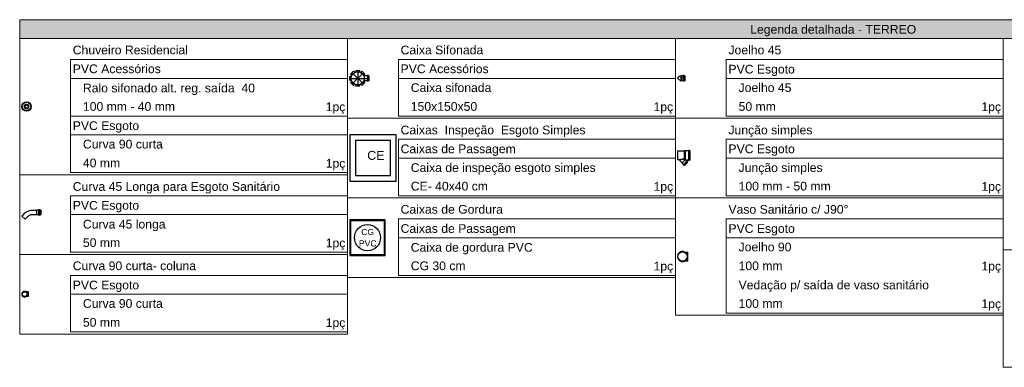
# Model space of a CAD drawing. Header units: millimetres. Extents: x -16331 to -10174, y -4135 to -3584.
# Tile 252 of 256: x -10374.57 to -10356.51, y -3895.38 to -3889. Entities that reach past the tile are written whole.
import ezdxf

# ---------------------------------------------------------------- set-up
doc = ezdxf.new("R2010")
doc.units = ezdxf.units.MM
doc.linetypes.add('DASHDOT', pattern=[2.54, 1.27, -0.635, 0, -0.635])
doc.linetypes.add('DASHED', pattern=[1.905, 1.27, -0.635])
doc.layers.add('DI-Hachuras Tabelas', color=251, linetype='Continuous', lineweight=0)
doc.layers.add('DI-Tabelas', color=7, linetype='Continuous', lineweight=5)
doc.layers.add('Simbolos', color=7, linetype='Continuous')
doc.layers.add('Simbolos_int', color=8, linetype='Continuous')
doc.styles.add('Arial', font='arial.ttf', dxfattribs={"height": 100})

msp = doc.modelspace()

# ---------------------------------------------------------------- hatches: boundary and pattern name
at = {"layer": 'DI-Hachuras Tabelas', "linetype": 'Continuous'}
msp.add_hatch(color=253, dxfattribs=at).paths.add_polyline_path([(-10374.5689, -3888.9966), (-10338.4932, -3888.9966), (-10338.4932, -3889.3422), (-10374.5689, -3889.3422)])

# ---------------------------------------------------------------- linework, layer by layer
at = {"layer": 'DI-Hachuras Tabelas'}
msp.add_lwpolyline([(-10368.5563, -3888.9966), (-10338.4932, -3888.9966), (-10338.4932, -3889.3422), (-10374.5689, -3889.3422), (-10374.5689, -3888.9966)], dxfattribs=at)
at = {"layer": 'DI-Tabelas'}
for p, q in [((-10374.5689, -3889.3422), (-10374.5689, -3888.9966)), ((-10374.5689, -3888.9966), (-10338.4932, -3888.9966)), ((-10338.4932, -3889.3422), (-10374.5689, -3889.3422)), ((-10374.5689, -3891.8414), (-10374.5689, -3889.3422)), ((-10368.5563, -3890.8046), (-10368.5563, -3889.3422)), ((-10368.5563, -3889.3422), (-10368.5563, -3891.8414)), ((-10362.5437, -3889.3422), (-10362.5437, -3890.8046)), ((-10362.5437, -3890.8046), (-10362.5437, -3889.3422)), ((-10356.5311, -3889.3422), (-10356.5311, -3890.8046)), ((-10356.5311, -3893.2238), (-10356.5311, -3889.3422)), ((-10368.5563, -3889.7278), (-10373.6356, -3889.7278)), ((-10373.6356, -3890.0734), (-10373.6356, -3889.7278)), ((-10368.5563, -3889.7278), (-10368.5563, -3890.0734)), ((-10362.5437, -3889.7278), (-10367.623, -3889.7278)), ((-10367.623, -3890.0734), (-10367.623, -3889.7278)), ((-10362.5437, -3889.7278), (-10362.5437, -3890.0734)), ((-10356.5311, -3889.7278), (-10361.6103, -3889.7278)), ((-10361.6103, -3890.0734), (-10361.6103, -3889.7278)), ((-10356.5311, -3889.7278), (-10356.5311, -3890.0734)), ((-10368.5563, -3890.0734), (-10373.6356, -3890.0734)), ((-10373.6356, -3890.419), (-10373.6356, -3890.0734)), ((-10368.5563, -3890.0734), (-10368.5563, -3890.419)), ((-10362.5437, -3890.0734), (-10367.623, -3890.0734)), ((-10367.623, -3890.419), (-10367.623, -3890.0734)), ((-10362.5437, -3890.0734), (-10362.5437, -3890.419)), ((-10356.5311, -3890.0734), (-10361.6103, -3890.0734)), ((-10361.6103, -3890.419), (-10361.6103, -3890.0734)), ((-10356.5311, -3890.0734), (-10356.5311, -3890.419)), ((-10373.6356, -3890.7646), (-10373.6356, -3890.419)), ((-10368.5563, -3890.419), (-10368.5563, -3890.7646)), ((-10367.623, -3890.7646), (-10367.623, -3890.419)), ((-10362.5437, -3890.419), (-10362.5437, -3890.7646)), ((-10361.6103, -3890.7646), (-10361.6103, -3890.419)), ((-10356.5311, -3890.419), (-10356.5311, -3890.7646)), ((-10369.6215, -3890.7646), (-10373.6356, -3890.7646)), ((-10373.6356, -3891.1102), (-10373.6356, -3890.7646)), ((-10368.5563, -3890.7646), (-10369.6215, -3890.7646)), ((-10368.5563, -3890.7646), (-10368.5563, -3891.1102)), ((-10367.663, -3890.8046), (-10368.5563, -3890.8046)), ((-10368.5563, -3892.267), (-10368.5563, -3890.8046)), ((-10362.5437, -3890.8046), (-10367.663, -3890.8046)), ((-10363.0601, -3890.7646), (-10367.623, -3890.7646)), ((-10362.5437, -3890.7646), (-10363.0601, -3890.7646)), ((-10362.5437, -3890.8046), (-10362.5437, -3892.267)), ((-10361.6503, -3890.8046), (-10362.5437, -3890.8046)), ((-10362.5437, -3892.267), (-10362.5437, -3890.8046)), ((-10356.5311, -3890.8046), (-10361.6503, -3890.8046)), ((-10357.0475, -3890.7646), (-10361.6103, -3890.7646)), ((-10356.5311, -3890.7646), (-10357.0475, -3890.7646)), ((-10356.5311, -3890.8046), (-10356.5311, -3892.267)), ((-10368.5563, -3891.1102), (-10373.6356, -3891.1102)), ((-10373.6356, -3891.4558), (-10373.6356, -3891.1102)), ((-10368.5563, -3891.1102), (-10368.5563, -3891.4558)), ((-10362.5437, -3891.1902), (-10367.623, -3891.1902)), ((-10367.623, -3891.5358), (-10367.623, -3891.1902)), ((-10362.5437, -3891.1902), (-10362.5437, -3891.5358)), ((-10356.5311, -3891.1902), (-10361.6103, -3891.1902)), ((-10361.6103, -3891.5358), (-10361.6103, -3891.1902)), ((-10356.5311, -3891.1902), (-10356.5311, -3891.5358)), ((-10373.6356, -3891.8014), (-10373.6356, -3891.4558)), ((-10368.5563, -3891.4558), (-10368.5563, -3891.8014)), ((-10362.5437, -3891.5358), (-10367.623, -3891.5358)), ((-10367.623, -3891.8814), (-10367.623, -3891.5358)), ((-10362.5437, -3891.5358), (-10362.5437, -3891.8814)), ((-10356.5311, -3891.5358), (-10361.6103, -3891.5358)), ((-10361.6103, -3891.8814), (-10361.6103, -3891.5358)), ((-10356.5311, -3891.5358), (-10356.5311, -3891.8814)), ((-10369.6215, -3891.8014), (-10373.6356, -3891.8014)), ((-10368.5563, -3891.8014), (-10369.6215, -3891.8014)), ((-10373.6756, -3891.8414), (-10374.5689, -3891.8414)), ((-10374.5689, -3893.3038), (-10374.5689, -3891.8414)), ((-10368.5563, -3891.8414), (-10373.6756, -3891.8414)), ((-10367.623, -3892.227), (-10367.623, -3891.8814)), ((-10362.5437, -3891.8814), (-10362.5437, -3892.227)), ((-10361.6103, -3892.227), (-10361.6103, -3891.8814)), ((-10356.5311, -3891.8814), (-10356.5311, -3892.227)), ((-10368.5563, -3892.227), (-10373.6356, -3892.227)), ((-10373.6356, -3892.5726), (-10373.6356, -3892.227)), ((-10368.5563, -3892.227), (-10368.5563, -3892.5726)), ((-10367.663, -3892.267), (-10368.5563, -3892.267)), ((-10368.5563, -3893.7294), (-10368.5563, -3892.267)), ((-10362.5437, -3892.267), (-10367.663, -3892.267)), ((-10363.8889, -3892.227), (-10367.623, -3892.227)), ((-10362.5437, -3892.227), (-10363.8889, -3892.227)), ((-10362.5437, -3892.267), (-10362.5437, -3893.7294)), ((-10361.6503, -3892.267), (-10362.5437, -3892.267)), ((-10361.6503, -3892.267), (-10362.5437, -3892.267)), ((-10362.5437, -3894.4206), (-10362.5437, -3892.267)), ((-10356.5311, -3892.267), (-10361.6503, -3892.267)), ((-10356.5311, -3892.267), (-10361.6503, -3892.267)), ((-10357.0475, -3892.227), (-10361.6103, -3892.227)), ((-10356.5311, -3892.227), (-10357.0475, -3892.227)), ((-10356.5311, -3892.267), (-10356.5311, -3894.4206)), ((-10368.5563, -3894.7662), (-10368.5563, -3892.4526)), ((-10368.5563, -3892.5726), (-10373.6356, -3892.5726)), ((-10373.6356, -3892.9182), (-10373.6356, -3892.5726)), ((-10362.5437, -3892.6526), (-10367.623, -3892.6526)), ((-10367.623, -3892.9982), (-10367.623, -3892.6526)), ((-10362.5437, -3892.6526), (-10362.5437, -3892.9982)), ((-10356.5311, -3892.6526), (-10361.6103, -3892.6526)), ((-10361.6103, -3892.9982), (-10361.6103, -3892.6526)), ((-10356.5311, -3892.6526), (-10356.5311, -3892.9982)), ((-10356.5311, -3892.6526), (-10356.5311, -3892.9982)), ((-10373.6356, -3893.2638), (-10373.6356, -3892.9182)), ((-10362.5437, -3892.9982), (-10367.623, -3892.9982)), ((-10367.623, -3893.3438), (-10367.623, -3892.9982)), ((-10362.5437, -3892.9982), (-10362.5437, -3893.3438)), ((-10356.5311, -3892.9982), (-10361.6103, -3892.9982)), ((-10361.6103, -3893.3438), (-10361.6103, -3892.9982)), ((-10356.5311, -3892.9982), (-10356.5311, -3893.3438)), ((-10356.5311, -3892.9982), (-10356.5311, -3893.3438)), ((-10370.4279, -3893.2638), (-10373.6356, -3893.2638)), ((-10368.5563, -3893.2638), (-10370.4279, -3893.2638)), ((-10355.6377, -3893.2238), (-10356.5311, -3893.2238)), ((-10356.5311, -3895.3774), (-10356.5311, -3893.2238)), ((-10373.6756, -3893.3038), (-10374.5689, -3893.3038)), ((-10374.5689, -3894.7662), (-10374.5689, -3893.3038)), ((-10368.5563, -3893.3038), (-10373.6756, -3893.3038)), ((-10367.623, -3893.6894), (-10367.623, -3893.3438)), ((-10362.5437, -3893.3438), (-10362.5437, -3893.6894)), ((-10361.6103, -3893.6894), (-10361.6103, -3893.3438)), ((-10356.5311, -3893.3438), (-10356.5311, -3893.6894)), ((-10356.5311, -3893.3438), (-10356.5311, -3893.6894)), ((-10368.5563, -3893.6894), (-10373.6356, -3893.6894)), ((-10373.6356, -3894.035), (-10373.6356, -3893.6894)), ((-10367.663, -3893.7294), (-10368.5563, -3893.7294)), ((-10362.5437, -3893.7294), (-10367.663, -3893.7294)), ((-10363.4785, -3893.6894), (-10367.623, -3893.6894)), ((-10362.5437, -3893.6894), (-10363.4785, -3893.6894)), ((-10361.6103, -3894.035), (-10361.6103, -3893.6894)), ((-10356.5311, -3893.6894), (-10356.5311, -3894.035)), ((-10356.5311, -3893.6894), (-10356.5311, -3894.035)), ((-10368.5563, -3894.035), (-10373.6356, -3894.035)), ((-10373.6356, -3894.3806), (-10373.6356, -3894.035)), ((-10361.6103, -3894.3806), (-10361.6103, -3894.035)), ((-10356.5311, -3894.035), (-10356.5311, -3894.3806)), ((-10356.5311, -3894.035), (-10356.5311, -3894.3806)), ((-10373.6356, -3894.7262), (-10373.6356, -3894.3806)), ((-10361.6503, -3894.4206), (-10362.5437, -3894.4206)), ((-10356.5311, -3894.4206), (-10361.6503, -3894.4206)), ((-10358.2659, -3894.3806), (-10361.6103, -3894.3806)), ((-10356.5311, -3894.3806), (-10358.2659, -3894.3806)), ((-10356.5311, -3894.3806), (-10356.5311, -3894.7262)), ((-10373.6756, -3894.7662), (-10374.5689, -3894.7662)), ((-10368.5563, -3894.7662), (-10373.6756, -3894.7662)), ((-10369.5799, -3894.7262), (-10373.6356, -3894.7262)), ((-10368.5563, -3894.7262), (-10369.5799, -3894.7262)), ((-10356.5311, -3894.7262), (-10356.5311, -3895.0718)), ((-10355.6377, -3895.3774), (-10356.5311, -3895.3774))]:
    msp.add_line(p, q, dxfattribs=at)
at = {"layer": 'Simbolos'}
for p, q in [((-10368.4989, -3889.9953), (-10368.4479, -3889.9444)), ((-10368.4989, -3889.9953), (-10368.4769, -3890.0173)), ((-10368.4479, -3889.9444), (-10368.426, -3889.9664)), ((-10368.4059, -3889.927), (-10368.4059, -3889.9581)), ((-10368.4059, -3889.927), (-10368.3339, -3889.927)), ((-10368.3339, -3889.927), (-10368.3339, -3889.9581)), ((-10368.2918, -3889.9444), (-10368.3138, -3889.9664)), ((-10368.2918, -3889.9444), (-10368.2409, -3889.9953)), ((-10368.2409, -3889.9953), (-10368.2629, -3890.0173)), ((-10368.5163, -3890.1094), (-10368.5163, -3890.0374)), ((-10368.5163, -3890.0374), (-10368.4852, -3890.0374)), ((-10368.5163, -3890.1094), (-10368.4852, -3890.1094)), ((-10368.4989, -3890.1515), (-10368.4769, -3890.1295)), ((-10368.4479, -3890.2024), (-10368.4989, -3890.1515)), ((-10368.4479, -3890.2024), (-10368.426, -3890.1804)), ((-10368.4059, -3890.2198), (-10368.4059, -3890.1887)), ((-10368.3339, -3890.2198), (-10368.3339, -3890.1887)), ((-10368.2918, -3890.2024), (-10368.3138, -3890.1804)), ((-10368.2409, -3890.1515), (-10368.2918, -3890.2024)), ((-10368.2409, -3890.1515), (-10368.2629, -3890.1295)), ((-10368.1916, -3890.0296), (-10368.2573, -3890.0296)), ((-10368.1916, -3890.1172), (-10368.2573, -3890.1172)), ((-10368.1896, -3890.024), (-10368.19, -3890.0282)), ((-10368.1896, -3890.1228), (-10368.19, -3890.1186)), ((-10368.174, -3890.0225), (-10368.188, -3890.0225)), ((-10368.174, -3890.1243), (-10368.188, -3890.1243)), ((-10368.1725, -3890.0237), (-10368.1712, -3890.0285)), ((-10368.1725, -3890.1231), (-10368.1712, -3890.1183)), ((-10368.1627, -3890.0296), (-10368.1696, -3890.0296)), ((-10368.1627, -3890.1172), (-10368.1696, -3890.1172)), ((-10368.1627, -3890.0296), (-10368.1627, -3890.1172)), ((-10362.4896, -3890.0534), (-10362.5037, -3890.0675)), ((-10362.4465, -3890.0323), (-10362.4463, -3890.0299)), ((-10362.4416, -3890.0299), (-10362.4463, -3890.0299)), ((-10362.4372, -3890.1157), (-10362.4463, -3890.1248)), ((-10362.4414, -3890.0323), (-10362.4416, -3890.0299)), ((-10362.4372, -3890.0323), (-10362.4414, -3890.0323)), ((-10362.4343, -3890.0294), (-10362.4372, -3890.0323)), ((-10362.4343, -3890.1163), (-10362.4349, -3890.1157)), ((-10362.4074, -3890.0294), (-10362.4343, -3890.0294)), ((-10362.4074, -3890.1163), (-10362.4343, -3890.1163)), ((-10362.4071, -3890.0291), (-10362.4074, -3890.0294)), ((-10362.4071, -3890.1166), (-10362.4074, -3890.1163)), ((-10362.3996, -3890.0291), (-10362.4071, -3890.0291)), ((-10362.3996, -3890.1166), (-10362.4071, -3890.1166)), ((-10362.3977, -3890.0234), (-10362.398, -3890.0276)), ((-10362.3977, -3890.1223), (-10362.398, -3890.1181)), ((-10362.3821, -3890.022), (-10362.3961, -3890.022)), ((-10362.3821, -3890.1237), (-10362.3961, -3890.1237)), ((-10362.3805, -3890.0232), (-10362.3792, -3890.0279)), ((-10362.3805, -3890.1225), (-10362.3792, -3890.1178)), ((-10362.3707, -3890.0291), (-10362.3777, -3890.0291)), ((-10362.3707, -3890.1166), (-10362.3777, -3890.1166)), ((-10362.3707, -3890.0291), (-10362.3707, -3890.1166)), ((-10368.3339, -3890.2198), (-10368.4059, -3890.2198)), ((-10362.3756, -3891.4077), (-10362.5019, -3891.4077)), ((-10362.5019, -3891.4077), (-10362.5019, -3891.5702)), ((-10362.3756, -3891.4077), (-10362.3754, -3891.4053)), ((-10362.3707, -3891.4053), (-10362.3754, -3891.4053)), ((-10362.3705, -3891.4077), (-10362.3707, -3891.4053)), ((-10362.3605, -3891.4077), (-10362.3705, -3891.4077)), ((-10362.3566, -3891.4038), (-10362.3605, -3891.4077)), ((-10362.3057, -3891.4038), (-10362.3566, -3891.4038)), ((-10362.3037, -3891.3982), (-10362.3041, -3891.4023)), ((-10362.287, -3891.3967), (-10362.3022, -3891.3967)), ((-10362.2855, -3891.3979), (-10362.2842, -3891.4026)), ((-10362.2756, -3891.4038), (-10362.2827, -3891.4038)), ((-10362.2756, -3891.4038), (-10362.2756, -3891.5742)), ((-10362.4947, -3891.489), (-10362.5037, -3891.489)), ((-10362.4973, -3891.4924), (-10362.5036, -3891.4861)), ((-10362.4764, -3891.5702), (-10362.5019, -3891.5702)), ((-10362.4211, -3891.6256), (-10362.4764, -3891.5702)), ((-10362.4211, -3891.6302), (-10362.4211, -3891.6256)), ((-10362.3967, -3891.6545), (-10362.4211, -3891.6302)), ((-10362.3148, -3891.6134), (-10362.3763, -3891.6749)), ((-10362.3349, -3891.5926), (-10362.3506, -3891.5769)), ((-10362.3057, -3891.5742), (-10362.3494, -3891.5742)), ((-10362.3295, -3891.59), (-10362.3327, -3891.5927)), ((-10362.3178, -3891.6004), (-10362.3277, -3891.5904)), ((-10362.3175, -3891.6023), (-10362.32, -3891.6066)), ((-10362.3148, -3891.6134), (-10362.3198, -3891.6085)), ((-10362.3037, -3891.5797), (-10362.3041, -3891.5756)), ((-10362.287, -3891.5812), (-10362.3022, -3891.5812)), ((-10362.2855, -3891.58), (-10362.2842, -3891.5753)), ((-10362.2756, -3891.5742), (-10362.2827, -3891.5742)), ((-10362.3994, -3891.6599), (-10362.3967, -3891.6566)), ((-10362.3894, -3891.6719), (-10362.3993, -3891.662)), ((-10362.3874, -3891.6722), (-10362.3832, -3891.6697)), ((-10362.3763, -3891.6749), (-10362.3812, -3891.67)), ((-10374.2613, -3892.496), (-10374.3367, -3892.496)), ((-10374.2518, -3892.4935), (-10374.2613, -3892.496)), ((-10374.2215, -3892.4935), (-10374.2518, -3892.4935)), ((-10374.2203, -3892.4931), (-10374.2215, -3892.4935)), ((-10374.2173, -3892.4931), (-10374.2203, -3892.4931)), ((-10374.2157, -3892.4876), (-10374.2157, -3892.5855)), ((-10374.1985, -3892.486), (-10374.2141, -3892.486)), ((-10374.1969, -3892.4876), (-10374.1969, -3892.5855)), ((-10374.1894, -3892.4931), (-10374.1953, -3892.4931)), ((-10374.1894, -3892.4931), (-10374.1852, -3892.4907)), ((-10374.1839, -3892.4929), (-10374.1852, -3892.4907)), ((-10374.1839, -3892.4929), (-10374.1839, -3892.5802)), ((-10374.4842, -3892.5571), (-10374.5289, -3892.6018)), ((-10374.4268, -3892.6145), (-10374.4715, -3892.6592)), ((-10374.2613, -3892.5771), (-10374.3367, -3892.5771)), ((-10374.2518, -3892.5797), (-10374.2613, -3892.5771)), ((-10374.2215, -3892.5797), (-10374.2518, -3892.5797)), ((-10374.2203, -3892.58), (-10374.2215, -3892.5797)), ((-10374.2173, -3892.58), (-10374.2203, -3892.58)), ((-10374.1985, -3892.5871), (-10374.2141, -3892.5871)), ((-10374.1894, -3892.58), (-10374.1953, -3892.58)), ((-10374.1894, -3892.58), (-10374.1852, -3892.5825)), ((-10374.1839, -3892.5802), (-10374.1852, -3892.5825)), ((-10362.3678, -3893.2625), (-10362.3154, -3893.2625)), ((-10362.3678, -3893.4251), (-10362.3154, -3893.4251)), ((-10374.4051, -3893.9944), (-10374.4473, -3893.9944)), ((-10374.4051, -3894.0756), (-10374.4473, -3894.0756))]:
    msp.add_line(p, q, dxfattribs=at)
for points in [[(-10368.1916, -3890.0296), (-10368.1913, -3890.0296), (-10368.1911, -3890.0296), (-10368.1908, -3890.0295), (-10368.1906, -3890.0293), (-10368.1904, -3890.0291), (-10368.1903, -3890.0289), (-10368.1901, -3890.0287), (-10368.19, -3890.0284), (-10368.19, -3890.0282)], [(-10368.19, -3890.1186), (-10368.19, -3890.1184), (-10368.1901, -3890.1181), (-10368.1903, -3890.1179), (-10368.1904, -3890.1177), (-10368.1906, -3890.1175), (-10368.1908, -3890.1174), (-10368.1911, -3890.1172), (-10368.1913, -3890.1172), (-10368.1916, -3890.1172)], [(-10368.188, -3890.0225), (-10368.1883, -3890.0225), (-10368.1885, -3890.0226), (-10368.1888, -3890.0227), (-10368.189, -3890.0229), (-10368.1892, -3890.023), (-10368.1894, -3890.0232), (-10368.1895, -3890.0235), (-10368.1896, -3890.0237), (-10368.1896, -3890.024)], [(-10368.1896, -3890.1228), (-10368.1896, -3890.1231), (-10368.1895, -3890.1233), (-10368.1894, -3890.1236), (-10368.1892, -3890.1238), (-10368.189, -3890.1239), (-10368.1888, -3890.1241), (-10368.1885, -3890.1242), (-10368.1883, -3890.1243), (-10368.188, -3890.1243)], [(-10368.1725, -3890.0237), (-10368.1725, -3890.0235), (-10368.1726, -3890.0233), (-10368.1728, -3890.0231), (-10368.1729, -3890.0229), (-10368.1731, -3890.0228), (-10368.1733, -3890.0227), (-10368.1736, -3890.0226), (-10368.1738, -3890.0225), (-10368.174, -3890.0225)], [(-10368.174, -3890.1243), (-10368.1738, -3890.1243), (-10368.1736, -3890.1242), (-10368.1733, -3890.1241), (-10368.1731, -3890.124), (-10368.1729, -3890.1239), (-10368.1728, -3890.1237), (-10368.1726, -3890.1235), (-10368.1725, -3890.1233), (-10368.1725, -3890.1231)], [(-10368.1712, -3890.0285), (-10368.1711, -3890.0287), (-10368.171, -3890.0289), (-10368.1709, -3890.0291), (-10368.1707, -3890.0292), (-10368.1705, -3890.0294), (-10368.1703, -3890.0295), (-10368.1701, -3890.0296), (-10368.1699, -3890.0296), (-10368.1696, -3890.0296)], [(-10368.1696, -3890.1172), (-10368.1699, -3890.1172), (-10368.1701, -3890.1172), (-10368.1703, -3890.1173), (-10368.1705, -3890.1174), (-10368.1707, -3890.1176), (-10368.1709, -3890.1177), (-10368.171, -3890.1179), (-10368.1711, -3890.1181), (-10368.1712, -3890.1183)], [(-10362.4465, -3890.0323), (-10362.4518, -3890.0332), (-10362.4571, -3890.0345), (-10362.4623, -3890.0362), (-10362.4673, -3890.0382), (-10362.4722, -3890.0406), (-10362.4769, -3890.0433), (-10362.4813, -3890.0463), (-10362.4856, -3890.0497), (-10362.4896, -3890.0534)], [(-10362.4349, -3890.1157), (-10362.4351, -3890.1155), (-10362.4354, -3890.1154), (-10362.4356, -3890.1153), (-10362.4359, -3890.1152), (-10362.4362, -3890.1152), (-10362.4365, -3890.1153), (-10362.4367, -3890.1154), (-10362.437, -3890.1155), (-10362.4372, -3890.1157)], [(-10362.3996, -3890.0291), (-10362.3994, -3890.0291), (-10362.3991, -3890.029), (-10362.3989, -3890.0289), (-10362.3987, -3890.0288), (-10362.3985, -3890.0286), (-10362.3983, -3890.0284), (-10362.3982, -3890.0281), (-10362.3981, -3890.0279), (-10362.398, -3890.0276)], [(-10362.398, -3890.1181), (-10362.3981, -3890.1178), (-10362.3982, -3890.1176), (-10362.3983, -3890.1173), (-10362.3985, -3890.1171), (-10362.3987, -3890.1169), (-10362.3989, -3890.1168), (-10362.3991, -3890.1167), (-10362.3994, -3890.1166), (-10362.3996, -3890.1166)], [(-10362.3961, -3890.022), (-10362.3963, -3890.022), (-10362.3966, -3890.0221), (-10362.3968, -3890.0222), (-10362.3971, -3890.0223), (-10362.3972, -3890.0225), (-10362.3974, -3890.0227), (-10362.3975, -3890.0229), (-10362.3976, -3890.0232), (-10362.3977, -3890.0234)], [(-10362.3977, -3890.1223), (-10362.3976, -3890.1225), (-10362.3975, -3890.1228), (-10362.3974, -3890.123), (-10362.3972, -3890.1232), (-10362.3971, -3890.1234), (-10362.3968, -3890.1235), (-10362.3966, -3890.1236), (-10362.3963, -3890.1237), (-10362.3961, -3890.1237)], [(-10362.3805, -3890.0232), (-10362.3806, -3890.0229), (-10362.3807, -3890.0227), (-10362.3808, -3890.0225), (-10362.381, -3890.0224), (-10362.3812, -3890.0222), (-10362.3814, -3890.0221), (-10362.3816, -3890.022), (-10362.3818, -3890.022), (-10362.3821, -3890.022)], [(-10362.3821, -3890.1237), (-10362.3818, -3890.1237), (-10362.3816, -3890.1237), (-10362.3814, -3890.1236), (-10362.3812, -3890.1235), (-10362.381, -3890.1233), (-10362.3808, -3890.1232), (-10362.3807, -3890.123), (-10362.3806, -3890.1228), (-10362.3805, -3890.1225)], [(-10362.3792, -3890.0279), (-10362.3792, -3890.0281), (-10362.379, -3890.0283), (-10362.3789, -3890.0285), (-10362.3787, -3890.0287), (-10362.3786, -3890.0288), (-10362.3784, -3890.0289), (-10362.3781, -3890.029), (-10362.3779, -3890.0291), (-10362.3777, -3890.0291)], [(-10362.3777, -3890.1166), (-10362.3779, -3890.1166), (-10362.3781, -3890.1167), (-10362.3784, -3890.1168), (-10362.3786, -3890.1169), (-10362.3787, -3890.117), (-10362.3789, -3890.1172), (-10362.379, -3890.1174), (-10362.3792, -3890.1176), (-10362.3792, -3890.1178)], [(-10362.3057, -3891.4038), (-10362.3054, -3891.4037), (-10362.3052, -3891.4037), (-10362.3049, -3891.4036), (-10362.3047, -3891.4034), (-10362.3045, -3891.4032), (-10362.3044, -3891.403), (-10362.3042, -3891.4028), (-10362.3041, -3891.4026), (-10362.3041, -3891.4023)], [(-10362.3022, -3891.3967), (-10362.3024, -3891.3967), (-10362.3027, -3891.3968), (-10362.3029, -3891.3969), (-10362.3031, -3891.3971), (-10362.3033, -3891.3972), (-10362.3035, -3891.3974), (-10362.3036, -3891.3977), (-10362.3037, -3891.3979), (-10362.3037, -3891.3982)], [(-10362.2855, -3891.3979), (-10362.2856, -3891.3977), (-10362.2857, -3891.3975), (-10362.2858, -3891.3973), (-10362.286, -3891.3971), (-10362.2861, -3891.397), (-10362.2863, -3891.3969), (-10362.2866, -3891.3968), (-10362.2868, -3891.3967), (-10362.287, -3891.3967)], [(-10362.2842, -3891.4026), (-10362.2842, -3891.4028), (-10362.284, -3891.403), (-10362.2839, -3891.4032), (-10362.2837, -3891.4034), (-10362.2836, -3891.4035), (-10362.2834, -3891.4036), (-10362.2831, -3891.4037), (-10362.2829, -3891.4037), (-10362.2827, -3891.4038)], [(-10362.4751, -3891.5709), (-10362.4752, -3891.5708), (-10362.4753, -3891.5707), (-10362.4755, -3891.5706), (-10362.4756, -3891.5705), (-10362.4758, -3891.5704), (-10362.4759, -3891.5703), (-10362.4761, -3891.5703), (-10362.4763, -3891.5702), (-10362.4764, -3891.5702)], [(-10362.4381, -3891.5643), (-10362.4422, -3891.5649), (-10362.4463, -3891.5656), (-10362.4505, -3891.5663), (-10362.4546, -3891.567), (-10362.4587, -3891.5677), (-10362.4628, -3891.5685), (-10362.4669, -3891.5693), (-10362.471, -3891.5701), (-10362.4751, -3891.5709)], [(-10362.3929, -3891.5598), (-10362.3979, -3891.5593), (-10362.403, -3891.5591), (-10362.4081, -3891.5591), (-10362.4132, -3891.5594), (-10362.4182, -3891.5599), (-10362.4233, -3891.5606), (-10362.4282, -3891.5616), (-10362.4332, -3891.5628), (-10362.4381, -3891.5643)], [(-10362.3508, -3891.575), (-10362.3552, -3891.5726), (-10362.3597, -3891.5703), (-10362.3642, -3891.5682), (-10362.3688, -3891.5663), (-10362.3735, -3891.5646), (-10362.3783, -3891.5631), (-10362.3831, -3891.5618), (-10362.388, -3891.5607), (-10362.3929, -3891.5597)], [(-10362.3494, -3891.5742), (-10362.3496, -3891.5742), (-10362.3498, -3891.5742), (-10362.35, -3891.5743), (-10362.3502, -3891.5744), (-10362.3504, -3891.5745), (-10362.3506, -3891.5746), (-10362.3507, -3891.5748), (-10362.3508, -3891.575), (-10362.3509, -3891.5751), (-10362.351, -3891.5753), (-10362.351, -3891.5755), (-10362.351, -3891.5758), (-10362.351, -3891.576), (-10362.351, -3891.5762), (-10362.3509, -3891.5764), (-10362.3508, -3891.5766), (-10362.3507, -3891.5767), (-10362.3506, -3891.5769)], [(-10362.3349, -3891.5926), (-10362.3347, -3891.5927), (-10362.3344, -3891.5929), (-10362.3342, -3891.593), (-10362.3339, -3891.593), (-10362.3337, -3891.593), (-10362.3334, -3891.593), (-10362.3332, -3891.5929), (-10362.3329, -3891.5928), (-10362.3327, -3891.5927)], [(-10362.3277, -3891.5904), (-10362.3279, -3891.5903), (-10362.3281, -3891.5901), (-10362.3284, -3891.59), (-10362.3286, -3891.59), (-10362.3289, -3891.59), (-10362.3292, -3891.59), (-10362.3294, -3891.5901), (-10362.3297, -3891.5902), (-10362.3299, -3891.5904)], [(-10362.32, -3891.6066), (-10362.3201, -3891.6068), (-10362.3202, -3891.607), (-10362.3202, -3891.6072), (-10362.3202, -3891.6074), (-10362.3202, -3891.6077), (-10362.3201, -3891.6079), (-10362.32, -3891.6081), (-10362.3199, -3891.6083), (-10362.3198, -3891.6085)], [(-10362.3175, -3891.6023), (-10362.3174, -3891.6021), (-10362.3174, -3891.6019), (-10362.3173, -3891.6016), (-10362.3173, -3891.6014), (-10362.3174, -3891.6012), (-10362.3174, -3891.601), (-10362.3175, -3891.6007), (-10362.3176, -3891.6005), (-10362.3178, -3891.6004)], [(-10362.3041, -3891.5756), (-10362.3041, -3891.5754), (-10362.3042, -3891.5751), (-10362.3044, -3891.5749), (-10362.3045, -3891.5747), (-10362.3047, -3891.5745), (-10362.3049, -3891.5743), (-10362.3052, -3891.5742), (-10362.3054, -3891.5742), (-10362.3057, -3891.5742)], [(-10362.3037, -3891.5797), (-10362.3037, -3891.58), (-10362.3036, -3891.5802), (-10362.3035, -3891.5805), (-10362.3033, -3891.5807), (-10362.3031, -3891.5809), (-10362.3029, -3891.581), (-10362.3027, -3891.5811), (-10362.3024, -3891.5812), (-10362.3022, -3891.5812)], [(-10362.287, -3891.5812), (-10362.2868, -3891.5812), (-10362.2866, -3891.5811), (-10362.2863, -3891.581), (-10362.2861, -3891.5809), (-10362.286, -3891.5808), (-10362.2858, -3891.5806), (-10362.2857, -3891.5804), (-10362.2856, -3891.5802), (-10362.2855, -3891.58)], [(-10362.2827, -3891.5742), (-10362.2829, -3891.5742), (-10362.2831, -3891.5742), (-10362.2834, -3891.5743), (-10362.2836, -3891.5744), (-10362.2837, -3891.5746), (-10362.2839, -3891.5747), (-10362.284, -3891.5749), (-10362.2842, -3891.5751), (-10362.2842, -3891.5753)], [(-10362.3994, -3891.6598), (-10362.3995, -3891.6601), (-10362.3996, -3891.6603), (-10362.3997, -3891.6606), (-10362.3997, -3891.6608), (-10362.3997, -3891.6611), (-10362.3997, -3891.6613), (-10362.3996, -3891.6616), (-10362.3994, -3891.6618), (-10362.3993, -3891.662)], [(-10362.3967, -3891.6566), (-10362.3965, -3891.6564), (-10362.3964, -3891.6562), (-10362.3963, -3891.6559), (-10362.3963, -3891.6557), (-10362.3963, -3891.6554), (-10362.3964, -3891.6551), (-10362.3964, -3891.6549), (-10362.3966, -3891.6547), (-10362.3968, -3891.6545)], [(-10362.3894, -3891.6719), (-10362.3892, -3891.6721), (-10362.389, -3891.6722), (-10362.3888, -3891.6723), (-10362.3885, -3891.6724), (-10362.3883, -3891.6724), (-10362.3881, -3891.6724), (-10362.3879, -3891.6724), (-10362.3876, -3891.6723), (-10362.3874, -3891.6722)], [(-10362.3812, -3891.67), (-10362.3814, -3891.6698), (-10362.3816, -3891.6697), (-10362.3818, -3891.6696), (-10362.382, -3891.6695), (-10362.3823, -3891.6695), (-10362.3825, -3891.6695), (-10362.3827, -3891.6695), (-10362.383, -3891.6696), (-10362.3832, -3891.6697)], [(-10374.3367, -3892.496), (-10374.3549, -3892.4968), (-10374.3729, -3892.4992), (-10374.3907, -3892.5031), (-10374.4081, -3892.5086), (-10374.4249, -3892.5156), (-10374.441, -3892.524), (-10374.4563, -3892.5337), (-10374.4708, -3892.5448), (-10374.4842, -3892.5571)], [(-10374.2173, -3892.4931), (-10374.217, -3892.4931), (-10374.2167, -3892.4931), (-10374.2165, -3892.4929), (-10374.2162, -3892.4928), (-10374.216, -3892.4926), (-10374.2159, -3892.4923), (-10374.2158, -3892.4921), (-10374.2157, -3892.4918), (-10374.2157, -3892.4915)], [(-10374.2141, -3892.486), (-10374.2143, -3892.4861), (-10374.2146, -3892.4861), (-10374.2149, -3892.4862), (-10374.2151, -3892.4864), (-10374.2153, -3892.4866), (-10374.2155, -3892.4868), (-10374.2156, -3892.4871), (-10374.2156, -3892.4873), (-10374.2157, -3892.4876)], [(-10374.1969, -3892.4876), (-10374.197, -3892.4873), (-10374.197, -3892.4871), (-10374.1972, -3892.4868), (-10374.1973, -3892.4866), (-10374.1975, -3892.4864), (-10374.1977, -3892.4862), (-10374.198, -3892.4861), (-10374.1983, -3892.4861), (-10374.1985, -3892.486)], [(-10374.1969, -3892.4915), (-10374.1969, -3892.4918), (-10374.1968, -3892.4921), (-10374.1967, -3892.4923), (-10374.1966, -3892.4926), (-10374.1964, -3892.4928), (-10374.1961, -3892.4929), (-10374.1959, -3892.4931), (-10374.1956, -3892.4931), (-10374.1953, -3892.4931)], [(-10374.3367, -3892.5771), (-10374.3478, -3892.5776), (-10374.3589, -3892.5791), (-10374.3697, -3892.5815), (-10374.3803, -3892.5848), (-10374.3906, -3892.5891), (-10374.4004, -3892.5942), (-10374.4098, -3892.6002), (-10374.4186, -3892.607), (-10374.4268, -3892.6145)], [(-10374.2157, -3892.5816), (-10374.2157, -3892.5813), (-10374.2158, -3892.5811), (-10374.2159, -3892.5808), (-10374.216, -3892.5806), (-10374.2162, -3892.5804), (-10374.2165, -3892.5802), (-10374.2167, -3892.5801), (-10374.217, -3892.5801), (-10374.2173, -3892.58)], [(-10374.2157, -3892.5855), (-10374.2156, -3892.5858), (-10374.2156, -3892.5861), (-10374.2155, -3892.5863), (-10374.2153, -3892.5866), (-10374.2151, -3892.5868), (-10374.2149, -3892.5869), (-10374.2146, -3892.5871), (-10374.2143, -3892.5871), (-10374.2141, -3892.5871)], [(-10374.1985, -3892.5871), (-10374.1983, -3892.5871), (-10374.198, -3892.5871), (-10374.1977, -3892.5869), (-10374.1975, -3892.5868), (-10374.1973, -3892.5866), (-10374.1972, -3892.5863), (-10374.197, -3892.5861), (-10374.197, -3892.5858), (-10374.1969, -3892.5855)], [(-10374.1953, -3892.58), (-10374.1956, -3892.5801), (-10374.1959, -3892.5801), (-10374.1961, -3892.5802), (-10374.1964, -3892.5804), (-10374.1966, -3892.5806), (-10374.1967, -3892.5808), (-10374.1968, -3892.5811), (-10374.1969, -3892.5813), (-10374.1969, -3892.5816)], [(-10368.5163, -3893.3246), (-10367.8635, -3893.3246), (-10367.8635, -3892.6718), (-10368.5163, -3892.6718), (-10368.5163, -3893.3246), (-10368.5163, -3893.3246)], [(-10362.3678, -3893.2625), (-10362.3807, -3893.2568), (-10362.3943, -3893.2532), (-10362.4083, -3893.2516), (-10362.4224, -3893.2522), (-10362.4362, -3893.2549), (-10362.4494, -3893.2598), (-10362.4618, -3893.2665), (-10362.473, -3893.2751), (-10362.4827, -3893.2852), (-10362.4908, -3893.2968), (-10362.497, -3893.3094), (-10362.5013, -3893.3228), (-10362.5034, -3893.3368), (-10362.5034, -3893.3508), (-10362.5013, -3893.3648), (-10362.497, -3893.3782), (-10362.4908, -3893.3908), (-10362.4827, -3893.4024), (-10362.473, -3893.4125), (-10362.4618, -3893.4211), (-10362.4494, -3893.4279), (-10362.4362, -3893.4327), (-10362.4224, -3893.4354), (-10362.4083, -3893.436), (-10362.3943, -3893.4344), (-10362.3807, -3893.4308), (-10362.3678, -3893.4251)], [(-10362.3678, -3893.4251), (-10362.3584, -3893.4193), (-10362.3498, -3893.4124), (-10362.342, -3893.4045), (-10362.3353, -3893.3958), (-10362.3296, -3893.3863), (-10362.3251, -3893.3762), (-10362.3218, -3893.3657), (-10362.3199, -3893.3548), (-10362.3192, -3893.3438), (-10362.3199, -3893.3328), (-10362.3218, -3893.3219), (-10362.3251, -3893.3114), (-10362.3296, -3893.3013), (-10362.3353, -3893.2918), (-10362.342, -3893.2831), (-10362.3498, -3893.2752), (-10362.3584, -3893.2683), (-10362.3678, -3893.2625)], [(-10374.4473, -3893.9944), (-10374.4543, -3893.99), (-10374.462, -3893.9867), (-10374.4702, -3893.9847), (-10374.4785, -3893.9841), (-10374.4868, -3893.9849), (-10374.4949, -3893.987), (-10374.5025, -3893.9904), (-10374.5095, -3893.995), (-10374.5156, -3894.0007), (-10374.5207, -3894.0073), (-10374.5247, -3894.0147), (-10374.5274, -3894.0226), (-10374.5287, -3894.0308), (-10374.5287, -3894.0392), (-10374.5274, -3894.0474), (-10374.5247, -3894.0553), (-10374.5207, -3894.0627), (-10374.5156, -3894.0693), (-10374.5095, -3894.075), (-10374.5025, -3894.0796), (-10374.4949, -3894.083), (-10374.4868, -3894.0851), (-10374.4785, -3894.0859), (-10374.4702, -3894.0853), (-10374.462, -3894.0833), (-10374.4543, -3894.08), (-10374.4473, -3894.0756)], [(-10374.4473, -3894.0756), (-10374.4433, -3894.0722), (-10374.4397, -3894.0685), (-10374.4365, -3894.0644), (-10374.4337, -3894.06), (-10374.4314, -3894.0553), (-10374.4295, -3894.0504), (-10374.4282, -3894.0454), (-10374.4274, -3894.0402), (-10374.4271, -3894.035), (-10374.4274, -3894.0298), (-10374.4282, -3894.0246), (-10374.4295, -3894.0196), (-10374.4314, -3894.0147), (-10374.4337, -3894.0101), (-10374.4365, -3894.0056), (-10374.4397, -3894.0015), (-10374.4433, -3893.9978), (-10374.4473, -3893.9944)]]:
    msp.add_lwpolyline(points, dxfattribs=at)
at = {"layer": 'Simbolos', "linetype": 'Continuous'}
msp.add_lwpolyline([(-10368.5163, -3891.9625), (-10367.663, -3891.9625), (-10367.663, -3891.1091), (-10368.5163, -3891.1091), (-10368.5163, -3891.9625), (-10368.5163, -3891.9625)], dxfattribs=at)
at = {"layer": 'Simbolos'}
for centre, radius in [((-10368.3699, -3890.0734), 0.1208), ((-10374.4433, -3890.5918), 0.0856), ((-10374.4433, -3890.5918), 0.0416)]:
    msp.add_circle(centre, radius, dxfattribs=at)
at = {"layer": 'Simbolos_int', "linetype": 'DASHDOT'}
for p, q in [((-10368.4734, -3889.9699), (-10368.2664, -3890.1769)), ((-10368.2664, -3889.9699), (-10368.4734, -3890.1769)), ((-10368.3699, -3889.927), (-10368.3699, -3890.2198)), ((-10368.5163, -3890.0734), (-10368.1627, -3890.0734))]:
    msp.add_line(p, q, dxfattribs=at)
at = {"layer": 'Simbolos_int'}
for p, q in [((-10368.1901, -3890.0296), (-10368.1901, -3890.1172)), ((-10368.1709, -3890.0296), (-10368.1709, -3890.1172)), ((-10362.4463, -3890.1248), (-10362.5037, -3890.0675)), ((-10362.4465, -3890.0323), (-10362.4465, -3890.1247)), ((-10362.4414, -3890.0323), (-10362.4414, -3890.1199)), ((-10362.4372, -3890.0323), (-10362.4372, -3890.1157)), ((-10362.4071, -3890.0291), (-10362.4071, -3890.1166)), ((-10362.3982, -3890.0291), (-10362.3982, -3890.1166)), ((-10362.3789, -3890.0291), (-10362.3789, -3890.1166)), ((-10362.3756, -3891.5639), (-10362.3756, -3891.4077)), ((-10362.3705, -3891.5657), (-10362.3705, -3891.4077)), ((-10362.3605, -3891.5699), (-10362.3605, -3891.4077)), ((-10362.3042, -3891.4038), (-10362.3042, -3891.5742)), ((-10362.2839, -3891.4038), (-10362.2839, -3891.5742)), ((-10362.3638, -3891.5684), (-10362.4211, -3891.6256)), ((-10362.3342, -3891.594), (-10362.3961, -3891.6559)), ((-10362.3338, -3891.5936), (-10362.3957, -3891.6555)), ((-10362.3206, -3891.6076), (-10362.3825, -3891.6695)), ((-10362.3202, -3891.6072), (-10362.3821, -3891.6691)), ((-10374.2613, -3892.496), (-10374.2613, -3892.5771)), ((-10374.2215, -3892.4935), (-10374.2215, -3892.5797)), ((-10374.4715, -3892.6592), (-10374.5289, -3892.6018)), ((-10362.3154, -3893.4251), (-10362.3154, -3893.2625)), ((-10374.4051, -3894.0756), (-10374.4051, -3893.9944))]:
    msp.add_line(p, q, dxfattribs=at)
at = {"layer": 'Simbolos_int', "linetype": 'DASHED'}
msp.add_lwpolyline([(-10368.4096, -3891.8558), (-10367.7696, -3891.8558), (-10367.7696, -3891.2158), (-10368.4096, -3891.2158), (-10368.4096, -3891.8558), (-10368.4096, -3891.8558)], dxfattribs=at)
at = {"layer": 'Simbolos_int'}
msp.add_lwpolyline([(-10368.5003, -3893.3086), (-10367.8795, -3893.3086), (-10367.8795, -3892.6878), (-10368.5003, -3892.6878), (-10368.5003, -3893.3086), (-10368.5003, -3893.3086)], dxfattribs=at)
for centre, radius in [((-10374.4433, -3890.5918), 0.0788), ((-10374.4433, -3890.5918), 0.0296), ((-10368.1899, -3892.9982), 0.24), ((-10362.4114, -3893.3438), 0.0852), ((-10374.478, -3894.035), 0.0438)]:
    msp.add_circle(centre, radius, dxfattribs=at)

# ---------------------------------------------------------------- texts
at = {"layer": 'DI-Tabelas', "char_height": 0.16, "line_spacing_factor": 0.6, "style": 'Arial'}
for s, insert, width, attachment_point in [('Legenda detalhada - TERREO', (-10359.6491, -3889.3022), 6.087561, 8), ('Chuveiro Residencial', (-10373.5956, -3889.635), 4.223659, 7), ('Caixa Sifonada', (-10367.583, -3889.635), 3.031463, 7), ('Joelho 45', (-10361.5703, -3889.635), 1.938293, 7), ('PVC Acessórios', (-10373.5956, -3889.9806), 3.230244, 7), ('PVC Acessórios', (-10367.583, -3889.9806), 3.230244, 7), ('PVC Esgoto', (-10361.5703, -3890.0334), 2.435366, 7), ('   Ralo sifonado alt. reg. saída  40', (-10373.5956, -3890.379), 6.682927, 7), ('   Caixa sifonada', (-10367.583, -3890.3262), 3.329268, 7), ('   Joelho 45', (-10361.5703, -3890.3262), 2.310732, 7), ('   100 mm - 40 mm', (-10373.5956, -3890.6718), 3.750244, 7), ('1pç', (-10368.5963, -3890.7246), 0.720732, 9), ('   150x150x50', (-10367.583, -3890.6718), 2.808049, 7), ('1pç', (-10362.5837, -3890.7246), 0.720732, 9), ('   50 mm', (-10361.5703, -3890.6718), 1.738537, 7), ('1pç', (-10356.5711, -3890.7246), 0.720732, 9), ('PVC Esgoto', (-10373.5956, -3891.0702), 2.435366, 7), ('Caixas  Inspeção  Esgoto Simples', (-10367.583, -3891.1502), 6.783171, 7), ('Junção simples', (-10361.5703, -3891.1502), 3.080976, 7), ('   Curva 90 curta', (-10373.5956, -3891.363), 3.303902, 7), ('Caixas de Passagem', (-10367.583, -3891.4958), 4.224146, 7), ('PVC Esgoto', (-10361.5703, -3891.4958), 2.435366, 7), ('   40 mm', (-10373.5956, -3891.7086), 1.738537, 7), ('1pç', (-10368.5963, -3891.7614), 0.720732, 9), ('   Caixa de inspeção esgoto simples', (-10367.583, -3891.8414), 7.15561, 7), ('   Junção simples', (-10361.5703, -3891.8414), 3.453415, 7), ('Curva 45 Longa para Esgoto Sanitário', (-10373.5956, -3892.187), 7.602927, 7), ('   CE- 40x40 cm', (-10367.583, -3892.1342), 3.204634, 7), ('1pç', (-10362.5837, -3892.187), 0.720732, 9), ('   100 mm - 50 mm', (-10361.5703, -3892.1342), 3.750244, 7), ('1pç', (-10356.5711, -3892.187), 0.720732, 9), ('PVC Esgoto', (-10373.5956, -3892.5326), 2.435366, 7), ('Caixas de Gordura', (-10367.583, -3892.5598), 3.751463, 7), ('Vaso Sanitário c/ J90%%d', (-10361.5703, -3892.5598), 4.387073, 7), ('   Curva 45 longa', (-10373.5956, -3892.8782), 3.403659, 7), ('Caixas de Passagem', (-10367.583, -3892.9582), 4.224146, 7), ('PVC Esgoto', (-10361.5703, -3892.9582), 2.435366, 7), ('   50 mm', (-10373.5956, -3893.171), 1.738537, 7), ('1pç', (-10368.5963, -3893.2238), 0.720732, 9), ('   Caixa de gordura PVC', (-10367.583, -3893.3038), 4.844634, 7), ('   Joelho 90', (-10361.5703, -3893.251), 2.310732, 7), ('Curva 90 curta- coluna', (-10373.5956, -3893.5966), 4.521463, 7), ('   CG 30 cm', (-10367.583, -3893.5966), 2.384634, 7), ('1pç', (-10362.5837, -3893.6494), 0.720732, 9), ('   100 mm', (-10361.5703, -3893.5966), 1.987073, 7), ('1pç', (-10356.5711, -3893.6494), 0.720732, 9), ('PVC Esgoto', (-10373.5956, -3893.995), 2.435366, 7), ('   Vedação p/ saída de vaso sanitário', (-10361.5703, -3893.995), 7.354634, 7), ('   Curva 90 curta', (-10373.5956, -3894.2878), 3.303902, 7), ('   100 mm', (-10361.5703, -3894.2878), 1.987073, 7), ('1pç', (-10356.5711, -3894.3406), 0.720732, 9), ('   50 mm', (-10373.5956, -3894.6334), 1.738537, 7), ('1pç', (-10368.5963, -3894.6862), 0.720732, 9)]:
    msp.add_mtext(s, dxfattribs=dict(at, insert=insert, width=width, attachment_point=attachment_point))
at = {"layer": 'Simbolos', "attachment_point": 7, "line_spacing_factor": 0.6, "style": 'Arial'}
for s, insert, char_height, width in [('CE', (-10368.195, -3891.5715), 0.16343, 0.634526), ('CG', (-10368.3051, -3892.9515), 0.11296, 0.473537), ('PVC', (-10368.3477, -3893.1607), 0.11296, 0.649176)]:
    msp.add_mtext(s, dxfattribs=dict(at, insert=insert, char_height=char_height, width=width))

doc.saveas('drawing.dxf')
